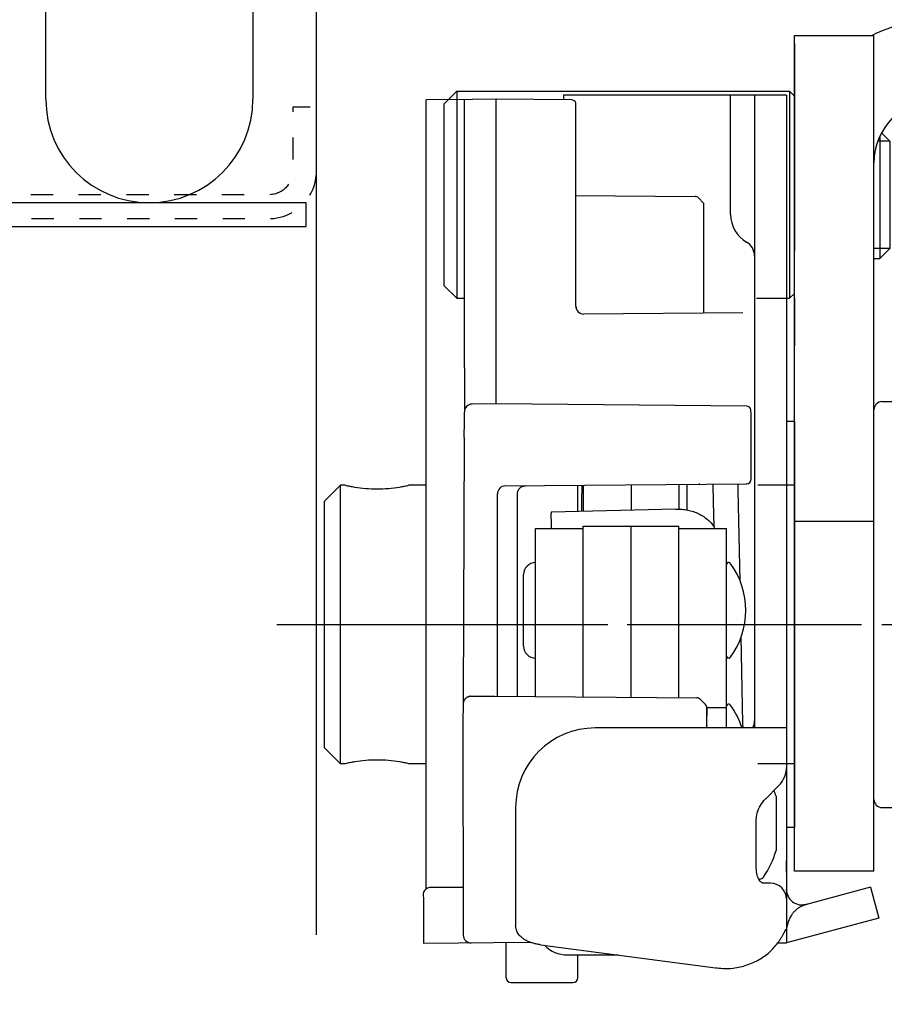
# Model space of a CAD drawing. Header units: millimetres. Extents: x 22865 to 60762, y -18816 to 15611.
# Tile 243 of 256: x 36236.7 to 36242.13, y 5357.52 to 5363.71. Entities that reach past the tile are written whole.
import ezdxf

# ---------------------------------------------------------------- set-up
doc = ezdxf.new("R2010")
doc.units = ezdxf.units.MM
doc.linetypes.add('CENTER_3', pattern=[22, 13, -3, 3, -3])
doc.linetypes.add('DASHED', pattern=[15, 7, -8])
for name, color, linetype in [('1', 7, 'Continuous'), ('bramy przemyslowe', 5, 'Continuous'), ('BRO0010100220_PBL6', 7, 'Continuous'), ('BRO0010100773_PBL1', 7, 'Continuous'), ('BRO0010100774_PBL7', 7, 'Continuous'), ('BRO0010100815_PBL2', 7, 'Continuous'), ('BRO0010101580_PBL5', 7, 'Continuous'), ('BRO0010101582_PBL12', 7, 'Continuous'), ('BRO0010101584_PBL10', 7, 'Continuous'), ('BRO0010101584_PBL11', 7, 'Continuous'), ('BRO0010101585_ABL4', 7, 'Continuous'), ('BRO0010102185_PBL3', 7, 'Continuous'), ('BRO0010102342_PBL4', 7, 'Continuous'), ('BRO0010102390_PBL0', 7, 'Continuous'), ('BRO0010102615_PBL14', 7, 'Continuous'), ('BRO0010102615_PBL15', 7, 'Continuous'), ('BRO0010102658_PBL8', 7, 'Continuous'), ('DIN_912-M8X20_PBL1', 7, 'Continuous'), ('WYMIARY', 6, 'Continuous'), ('Z3047154_PBL3', 7, 'Continuous')]:
    doc.layers.add(name, color=color, linetype=linetype)
doc.styles.add('1-100', font='simplex.shx', dxfattribs={"width": 0.8, "height": 15})
doc.dimstyles.new('1-100', dxfattribs={"dimscale": 0.5, "dimtxt": 100, "dimasz": 1, "dimexe": 0.18, "dimexo": 0.0625, "dimgap": 5, "dimtad": 1, "dimdec": 1, "dimzin": 0, "dimdsep": 46, "dimtxsty": '1-100', "dimblk1": 'K', "dimblk2": 'K', "dimsah": 1, "dimcen": 0.09, "dimse1": 1, "dimse2": 1, "dimadec": 0, "dimazin": 0, "dimtfac": 1, "dimtdec": 1, "dimtofl": 0, "dimtmove": 0, "dimatfit": 3, "dimldrblk": 'K', "dimfxl": 0, "dimtolj": 1, "dimtzin": 0, "dimarcsym": 0})

# ---------------------------------------------------------------- blocks, each defined once
blk = doc.blocks.new('K')
for p, q in [((0, -19.11411989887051), (0, 19.11411989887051)), ((-19.11411989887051, 0), (19.11411989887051, 0))]:
    blk.add_line(p, q)
blk.add_circle((0, 0), 2.016107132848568)
blk = doc.blocks.new('*D791')
at = {"layer": 'WYMIARY', "color": 0, "lineweight": -2}
blk.add_line((36244.71645047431, 5384.614779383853), (36593.71645047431, 5384.614779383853), dxfattribs=at)
at = {"layer": 'WYMIARY', "color": 0, "linetype": 'ByBlock', "lineweight": -2, "xscale": 0.5, "yscale": 0.5, "zscale": 0.5, "rotation": 180}
blk.add_blockref('K', (36244.21645047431, 5384.614779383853), dxfattribs=at)
at = {"layer": 'WYMIARY', "color": 0, "linetype": 'ByBlock', "lineweight": -2, "xscale": 0.5, "yscale": 0.5, "zscale": 0.5}
blk.add_blockref('K', (36594.21645047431, 5384.614779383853), dxfattribs=at)
at = {"layer": 'WYMIARY', "color": 0, "insert": (36390.6051721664, 5394.614779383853), "char_height": 15, "attachment_point": 5, "style": '1-100'}
blk.add_mtext('\\A1;350.0', dxfattribs=at)
blk = doc.blocks.new('AS001-Aufsetzstück', base_point=(8795.809777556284, 7791.250453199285))
at = {"layer": 'BRO0010102185_PBL3', "color": 2, "linetype": 'Continuous'}
for p, q in [((9043.19311511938, 6887.916285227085), (8984.19311511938, 6887.916285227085)), ((8986.409929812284, 6882.916285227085), (8986.409929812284, 6887.916285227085)), ((9043.19311511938, 6882.916285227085), (9043.19311511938, 6887.916285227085)), ((8975.19311511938, 6886.916285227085), (8980.19311511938, 6886.916285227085)), ((8975.19311511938, 6834.416285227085), (8975.19311511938, 6886.916285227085)), ((8980.19311511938, 6834.416285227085), (8980.19311511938, 6886.916285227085)), ((9043.19311511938, 6882.916285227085), (8984.19311511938, 6882.916285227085)), ((8975.19311511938, 6856.416285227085), (8980.19311511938, 6856.416285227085)), ((8980.19311511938, 6834.416285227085), (8975.19311511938, 6834.416285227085))]:
    blk.add_line(p, q, dxfattribs=at)
for radius, end in [(9, 117.2218212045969), (4, 180)]:
    blk.add_arc((8984.19311511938, 6878.916285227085), radius, 90, end, dxfattribs=at)
at = {"layer": 'BRO0010102342_PBL4', "color": 2, "linetype": 'Continuous'}
for p, q in [((8980.69311511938, 6863.916285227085), (8981.69311511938, 6863.916285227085)), ((8982.94311511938, 6863.916285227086), (8983.19311511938, 6863.916285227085)), ((8983.69311511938, 6863.416151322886), (8983.69311511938, 6852.184085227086)), ((8945.693115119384, 6857.666285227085), (8946.693115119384, 6858.666285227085)), ((8946.693115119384, 6841.166285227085), (8946.693115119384, 6858.666285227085)), ((8946.993115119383, 6858.666285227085), (8946.693115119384, 6858.666285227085)), ((8952.086892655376, 6858.666285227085), (8950.993115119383, 6858.666285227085)), ((8975.19311511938, 6858.666285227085), (8972.89264453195, 6858.666285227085)), ((8945.693115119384, 6842.166285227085), (8945.693115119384, 6857.666285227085)), ((8983.69311511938, 6842.948485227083), (8983.69311511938, 6838.916285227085)), ((8945.693115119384, 6842.166285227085), (8946.693115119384, 6841.166285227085)), ((8946.993115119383, 6841.166285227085), (8946.693115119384, 6841.166285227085)), ((8952.086892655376, 6841.166285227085), (8950.993115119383, 6841.166285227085)), ((8975.19311511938, 6841.166285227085), (8972.89264453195, 6841.166285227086)), ((8980.69311511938, 6838.416285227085), (8981.69311511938, 6838.416285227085)), ((8982.94311511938, 6838.416285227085), (8983.19311511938, 6838.416285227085))]:
    blk.add_line(p, q, dxfattribs=at)
at = {"layer": 'BRO0010102342_PBL4', "color": 2, "linetype": 'CENTER_3'}
blk.add_line((8942.693115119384, 6849.916285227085), (8986.69311511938, 6849.916285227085), dxfattribs=at)
at = {"layer": 'BRO0010102342_PBL4', "color": 2, "linetype": 'Continuous'}
for centre, start, end in [((8980.69311511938, 6863.416285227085), 90, 180), ((8983.19311511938, 6863.416285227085), 0, 90), ((8980.69311511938, 6838.916285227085), 180, 270), ((8983.19311511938, 6838.916285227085), 270, 0)]:
    blk.add_arc(centre, 0.5, start, end, dxfattribs=at)
for points in [[(8946.993115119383, 6858.666285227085), (8947.28499763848, 6858.604110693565), (8947.578917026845, 6858.551240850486), (8948.283621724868, 6858.46434177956), (8948.993080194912, 6858.434647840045), (8949.702555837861, 6858.464337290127), (8950.40727783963, 6858.551234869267), (8950.701215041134, 6858.604107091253), (8950.993115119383, 6858.666285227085)], [(8950.993115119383, 6841.166285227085), (8950.70121364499, 6841.228463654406), (8950.407275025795, 6841.281336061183), (8949.702550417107, 6841.368233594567), (8948.993072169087, 6841.397922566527), (8948.283615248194, 6841.368228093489), (8947.578912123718, 6841.281328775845), (8947.284995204, 6841.228459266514), (8946.993115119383, 6841.166285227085)]]:
    blk.add_spline(points, degree=3, dxfattribs=at)
at = {"layer": 'BRO0010102390_PBL0', "color": 2, "linetype": 'CENTER_3'}
blk.add_line((8975.19311511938, 6886.416285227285), (8975.19311511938, 6867.416285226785), dxfattribs=at)
at = {"layer": 'BRO0010102390_PBL0', "color": 2, "linetype": 'Continuous'}
for p, q in [((8964.586892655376, 6883.416285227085), (8974.893115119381, 6883.416285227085)), ((8974.893115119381, 6883.416285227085), (8974.893115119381, 6870.416285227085)), ((8974.89311512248, 6883.416285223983), (8975.193115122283, 6883.116285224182)), ((8972.807920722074, 6870.416285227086), (8974.893115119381, 6870.416285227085)), ((8974.89311512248, 6870.416285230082), (8975.193115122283, 6870.716285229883))]:
    blk.add_line(p, q, dxfattribs=at)
at = {"layer": 'DIN_912-M8X20_PBL1', "color": 2, "linetype": 'Continuous'}
for p, q in [((8953.193115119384, 6882.616285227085), (8953.993115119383, 6883.416285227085)), ((8953.993115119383, 6883.416285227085), (8953.993115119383, 6870.416285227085)), ((8953.993115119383, 6883.416285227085), (8964.586892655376, 6883.416285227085)), ((8953.193115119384, 6882.616285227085), (8953.193115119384, 6871.216285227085)), ((8981.19311511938, 6880.291285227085), (8980.671548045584, 6880.812852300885)), ((8981.19311511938, 6880.291285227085), (8980.438631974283, 6880.291285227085)), ((8980.56811511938, 6880.606211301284), (8980.56811511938, 6872.916285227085)), ((8981.19311511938, 6880.291285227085), (8981.19311511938, 6873.541285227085)), ((8981.19311511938, 6873.541285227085), (8980.19311511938, 6873.541285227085)), ((8981.19311511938, 6873.541285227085), (8980.56811511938, 6872.916285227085)), ((8980.19311511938, 6872.916285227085), (8980.56811511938, 6872.916285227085)), ((8953.193115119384, 6871.216285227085), (8953.993115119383, 6870.416285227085)), ((8953.993115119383, 6870.416285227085), (8954.472087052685, 6870.416285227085))]:
    blk.add_line(p, q, dxfattribs=at)
blk = doc.blocks.new('SP093-Laufschienenprofil', base_point=(5628.057551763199, 5651.550566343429))
at = {"color": 2, "linetype": 'Continuous'}
for p, q in [((6004.056415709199, 4757.693302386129), (6001.056415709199, 4757.693302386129)), ((6001.056415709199, 4756.193302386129), (6004.056415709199, 4756.193302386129)), ((5994.434308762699, 4753.714339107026), (5988.551361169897, 4742.650123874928)), ((6014.037240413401, 4747.397509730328), (6010.678522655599, 4753.714339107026)), ((5989.875782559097, 4741.945916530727), (5995.758730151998, 4753.010131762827)), ((6009.354101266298, 4753.010131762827), (6012.712819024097, 4746.693302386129)), ((6012.712819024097, 4746.693302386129), (6014.037240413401, 4747.397509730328)), ((5987.556415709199, 4738.659615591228), (5987.556415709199, 4708.693302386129)), ((5989.056415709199, 4708.693302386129), (5989.056415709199, 4738.659615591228)), ((6012.556415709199, 4707.193302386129), (5990.556415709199, 4707.193302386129)), ((6012.556415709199, 4705.693302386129), (6012.556415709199, 4707.193302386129)), ((5990.556415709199, 4705.693302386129), (6012.556415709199, 4705.693302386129))]:
    blk.add_line(p, q, dxfattribs=at)
for centre, radius, start, end in [((6001.056415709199, 4750.193302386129), 7.5, 90, 152.0000000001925), ((6004.056415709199, 4750.193302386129), 7.499999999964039, 28.0000000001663, 90), ((6001.056415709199, 4750.193302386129), 6, 90, 152.0000000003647), ((6004.056415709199, 4750.193302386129), 5.999999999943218, 28.00000000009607, 90), ((5996.056415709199, 4738.659615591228), 8.500000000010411, 151.9999999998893, 180), ((5996.056415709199, 4738.659615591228), 7.000000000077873, 152.0000000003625, 180), ((5990.556415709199, 4708.693302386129), 3, 180, 270), ((5990.556415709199, 4708.693302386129), 1.5, 180, 270)]:
    blk.add_arc(centre, radius, start, end, dxfattribs=at)
at = {"color": 2}
for p in [(5987.556415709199, 4708.693302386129), (5990.556415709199, 4705.693302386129)]:
    blk.add_point(p, dxfattribs=at)
blk = doc.blocks.new('Zargenquerschnitt_IND60', base_point=(5674.718100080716, 5506.595076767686))
blk.add_blockref('SP093-Laufschienenprofil', (6340.257551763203, 5748.150566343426))
blk = doc.blocks.new('Laufrolle', base_point=(7543.918858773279, 4508.193302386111))
at = {"layer": '1', "color": 2, "linetype": 'Continuous'}
for p, q in [((5996.20641570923, 4713.693302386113), (5996.20641570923, 4730.693302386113)), ((6009.206415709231, 4722.201661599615), (6009.206415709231, 4713.693302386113))]:
    blk.add_line(p, q, dxfattribs=at)
for radius, start, end in [(6.500000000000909, 180, 270), (6.5, 270, 0)]:
    blk.add_arc((6002.706415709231, 4713.693302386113), radius, start, end, dxfattribs=at)
blk = doc.blocks.new('feste-Laufrolle', base_point=(7466.729115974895, 4427.190187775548))
at = {"layer": '1'}
blk.add_blockref('Laufrolle', (7543.918858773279, 4508.193302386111), dxfattribs=at)
blk = doc.blocks.new('Fangvorrichtung-L_feste-Rolle', base_point=(3261.923091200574, 8217.323791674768))
at = {"layer": '1', "color": 2, "linetype": 'Continuous'}
for p, q in [((3474.345640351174, 7596.597885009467), (3474.345640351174, 7589.693527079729)), ((3459.327602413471, 7586.625206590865), (3459.319907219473, 7587.353501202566)), ((3461.395934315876, 7565.612138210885), (3461.395934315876, 7578.327828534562)), ((3463.492728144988, 7550.143040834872), (3463.339538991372, 7550.141703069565))]:
    blk.add_line(p, q, dxfattribs=at)
blk.add_arc((3457.187277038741, 7553.128598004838), 0.4649686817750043, 81.56627017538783, 202.6024370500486, dxfattribs=at)
at = {"layer": 'BRO0010100220_PBL6', "color": 2, "linetype": 'Continuous'}
for p, q in [((3466.440935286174, 7577.218726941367), (3466.440935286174, 7578.867428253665)), ((3461.940935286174, 7547.923484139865), (3461.940935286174, 7550.130771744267)), ((3466.440935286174, 7547.923484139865), (3466.440935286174, 7549.359165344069)), ((3462.240935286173, 7547.623484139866), (3466.140935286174, 7547.623484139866))]:
    blk.add_line(p, q, dxfattribs=at)
for centre, radius, start, end in [((3462.240935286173, 7547.923484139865), 0.2999999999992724, 180, 270), ((3466.140935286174, 7547.923484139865), 0.2999999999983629, 270, 0)]:
    blk.add_arc(centre, radius, start, end, dxfattribs=at)
at = {"layer": 'BRO0010100773_PBL1', "color": 2, "linetype": 'Continuous'}
for p, q in [((3465.540935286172, 7603.373484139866), (3465.540935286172, 7603.086772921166)), ((3479.540935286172, 7603.373484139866), (3465.540935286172, 7603.373484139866)), ((3476.040935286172, 7595.884170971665), (3476.040935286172, 7603.373484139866)), ((3477.540935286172, 7603.373484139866), (3477.540935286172, 7563.623484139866)), ((3479.540935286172, 7603.373484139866), (3479.540935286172, 7550.976331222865)), ((3473.290935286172, 7578.927205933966), (3473.290935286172, 7577.317457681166)), ((3479.540935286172, 7563.623484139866), (3467.540935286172, 7563.623484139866)), ((3478.250588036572, 7559.178518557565), (3479.033260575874, 7559.966335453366)), ((3462.540935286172, 7558.623484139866), (3462.540935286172, 7551.225246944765)), ((3477.64650809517, 7554.897385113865), (3477.646520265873, 7557.635549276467)), ((3479.54093535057, 7554.555527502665), (3479.540935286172, 7555.262806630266)), ((3477.977358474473, 7553.908143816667), (3477.977691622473, 7553.907982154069)), ((3478.540935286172, 7553.873484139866), (3478.032585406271, 7553.873484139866)), ((3484.818852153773, 7553.608250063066), (3480.799805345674, 7552.531349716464)), ((3484.818852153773, 7553.608250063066), (3485.336490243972, 7551.676398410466)), ((3485.336490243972, 7551.676398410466), (3479.540935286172, 7550.123484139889)), ((3479.005036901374, 7550.123484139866), (3479.540935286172, 7550.123484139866)), ((3479.540935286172, 7550.614635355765), (3479.540935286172, 7550.123484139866)), ((3464.094477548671, 7550.001846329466), (3475.089994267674, 7548.557548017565))]:
    blk.add_line(p, q, dxfattribs=at)
for points in [[(3479.033216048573, 7559.966290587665), (3479.165572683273, 7560.113299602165), (3479.276371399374, 7560.264583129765), (3479.365394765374, 7560.416833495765), (3479.435139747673, 7560.570831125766), (3479.486950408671, 7560.726947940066), (3479.521311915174, 7560.884420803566), (3479.538634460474, 7561.043134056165), (3479.540934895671, 7561.125215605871)], [(3477.657204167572, 7557.980848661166), (3477.661425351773, 7558.034874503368), (3477.678143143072, 7558.156620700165), (3477.705194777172, 7558.279154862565), (3477.742462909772, 7558.400909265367), (3477.789485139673, 7558.520612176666), (3477.845489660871, 7558.637179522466), (3477.909126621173, 7558.74916504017), (3477.979392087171, 7558.856312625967), (3478.054884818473, 7558.957944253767), (3478.134375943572, 7559.053808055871), (3478.216617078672, 7559.143693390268), (3478.250710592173, 7559.178642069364)], [(3477.646520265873, 7557.635549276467), (3477.647305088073, 7557.721125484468), (3477.649308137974, 7557.806465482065), (3477.652521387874, 7557.891553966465), (3477.657203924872, 7557.980844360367)], [(3477.977358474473, 7553.908143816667), (3477.976538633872, 7553.908597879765), (3477.967898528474, 7553.914096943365), (3477.950814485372, 7553.927335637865), (3477.927205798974, 7553.949366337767), (3477.898811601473, 7553.980909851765), (3477.867236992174, 7554.022410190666), (3477.834024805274, 7554.073996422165), (3477.800518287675, 7554.135690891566), (3477.767986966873, 7554.207283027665), (3477.737478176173, 7554.288652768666), (3477.709997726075, 7554.379529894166), (3477.686412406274, 7554.479741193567), (3477.667577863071, 7554.589036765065), (3477.65429068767, 7554.707204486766), (3477.647351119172, 7554.834049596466), (3477.646508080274, 7554.897324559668)], [(3478.060504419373, 7553.873730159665), (3478.057097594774, 7553.874813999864), (3478.033609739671, 7553.883281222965), (3477.999645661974, 7553.897672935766), (3477.977691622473, 7553.907982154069)], [(3479.545671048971, 7553.400058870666), (3479.54206969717, 7553.449645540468), (3479.540935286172, 7553.497261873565)], [(3480.799805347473, 7552.531349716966), (3480.754036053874, 7552.520232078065), (3480.685573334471, 7552.507777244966), (3480.616989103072, 7552.500158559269), (3480.557255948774, 7552.49739517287)]]:
    blk.add_lwpolyline(points, dxfattribs=at)
for centre, radius, start, end in [((3478.040935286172, 7595.884147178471), 2, 180, 240.0000000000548), ((3476.540935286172, 7593.286070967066), 1, 0, 60.00000000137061), ((3476.540935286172, 7564.087585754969), 1.000000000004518, 332.318671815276, 0), ((3467.540935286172, 7558.623484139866), 5, 90, 180), ((3478.032572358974, 7553.058024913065), 0.8154592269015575, 88.04179928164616, 89.99908327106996), ((3478.540935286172, 7552.873484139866), 1, 0, 90), ((3480.540935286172, 7553.497261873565), 1, 180, 284.9999999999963), ((3480.540935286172, 7553.497261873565), 0.9999999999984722, 267.9373187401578, 273.3333333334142), ((3481.236496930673, 7550.858297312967), 1.728668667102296, 110.4718996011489, 112.5268347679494), ((3481.260617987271, 7550.793436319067), 1.797869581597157, 107.5312585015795, 110.4691162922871), ((3480.540935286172, 7553.497261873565), 1.000000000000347, 278.3810659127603, 278.8377023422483), ((3480.815884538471, 7552.201204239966), 0.3215232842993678, 106.1949395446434, 107.5276215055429), ((3476.189779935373, 7556.945239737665), 8.459485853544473, 262.530049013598, 265.6010792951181), ((3475.779601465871, 7551.624449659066), 3.122909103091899, 265.6169357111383, 277.850182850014)]:
    blk.add_arc(centre, radius, start, end, dxfattribs=at)
for points in [[(3480.574216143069, 7552.45506890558), (3480.462867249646, 7552.403918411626), (3480.355639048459, 7552.34443417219), (3480.259094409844, 7552.280797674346), (3480.167952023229, 7552.20978941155), (3480.088899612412, 7552.137507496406), (3480.014712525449, 7552.060104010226), (3479.9504619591, 7551.98510303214), (3479.891314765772, 7551.906151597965)], [(3480.756760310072, 7552.517728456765), (3480.741432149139, 7552.514050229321), (3480.726209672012, 7552.509968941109)], [(3480.895396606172, 7552.556963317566), (3480.82662102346, 7552.535485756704), (3480.756760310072, 7552.517728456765)], [(3479.662300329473, 7551.445556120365), (3479.640026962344, 7551.377311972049), (3479.619846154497, 7551.308402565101), (3479.574731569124, 7551.11658219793), (3479.543546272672, 7550.922014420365)], [(3479.891314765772, 7551.906151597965), (3479.819192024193, 7551.792691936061), (3479.755876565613, 7551.674009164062), (3479.705622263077, 7551.561179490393), (3479.662300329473, 7551.445556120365)], [(3463.23520017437, 7550.251115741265), (3463.083235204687, 7550.335560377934), (3462.941193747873, 7550.436069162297), (3462.823524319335, 7550.54312208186), (3462.721543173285, 7550.665015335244), (3462.643607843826, 7550.792946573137), (3462.586336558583, 7550.931406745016), (3462.552200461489, 7551.076700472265), (3462.540935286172, 7551.225246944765)], [(3479.005036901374, 7550.123484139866), (3479.064963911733, 7550.209956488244), (3479.123483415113, 7550.297390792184), (3479.175825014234, 7550.378375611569), (3479.226873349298, 7550.460179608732), (3479.271040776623, 7550.533453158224), (3479.31411579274, 7550.607376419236), (3479.349899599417, 7550.670794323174), (3479.384894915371, 7550.734642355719), (3479.412459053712, 7550.786186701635), (3479.439667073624, 7550.837940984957), (3479.459587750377, 7550.87607743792), (3479.479770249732, 7550.914026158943), (3479.487221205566, 7550.92762083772), (3479.494938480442, 7550.941116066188), (3479.500942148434, 7550.951011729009), (3479.507237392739, 7550.960606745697), (3479.511705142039, 7550.966681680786), (3479.516990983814, 7550.972377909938), (3479.520519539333, 7550.97510979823), (3479.524528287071, 7550.976329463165)], [(3479.524528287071, 7550.976329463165), (3479.528415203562, 7550.974499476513), (3479.531179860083, 7550.970537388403), (3479.532664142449, 7550.966900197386), (3479.533635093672, 7550.963280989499), (3479.534703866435, 7550.958254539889), (3479.535605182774, 7550.953122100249), (3479.53734973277, 7550.938652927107), (3479.5383395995, 7550.92417118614), (3479.539249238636, 7550.904035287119), (3479.5398629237, 7550.883865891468), (3479.540712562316, 7550.827000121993), (3479.540867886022, 7550.770147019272), (3479.5409148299, 7550.692393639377), (3479.540935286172, 7550.614635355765)], [(3464.094477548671, 7550.001846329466), (3463.864679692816, 7550.040442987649), (3463.638292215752, 7550.096374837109), (3463.433196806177, 7550.16488879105), (3463.23520017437, 7550.251115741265)], [(3476.206138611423, 7548.53080660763), (3476.632927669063, 7548.609649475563), (3477.05098723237, 7548.727634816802), (3477.445436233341, 7548.880405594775), (3477.823009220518, 7549.070761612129), (3478.166390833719, 7549.289736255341), (3478.484997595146, 7549.543640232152), (3478.761814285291, 7549.818924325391), (3479.005036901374, 7550.123484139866)]]:
    blk.add_spline(points, degree=3, dxfattribs=at)
at = {"layer": 'BRO0010100774_PBL7', "color": 2, "linetype": 'Continuous'}
for p, q in [((3459.814872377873, 7603.109250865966), (3456.916058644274, 7603.083826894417)), ((3456.916058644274, 7553.501724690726), (3456.916058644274, 7603.083826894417)), ((3459.319907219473, 7587.353501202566), (3459.319907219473, 7603.105904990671)), ((3461.334267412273, 7603.123484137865), (3459.829911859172, 7603.110355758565)), ((3461.334267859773, 7603.123484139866), (3459.829912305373, 7603.110355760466)), ((3461.318256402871, 7583.982675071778), (3461.318256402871, 7603.12362363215)), ((3466.044895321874, 7603.082445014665), (3461.334267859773, 7603.123484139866)), ((3466.319322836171, 7590.127866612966), (3466.319322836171, 7602.897534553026)), ((3466.323413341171, 7597.080810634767), (3473.80634821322, 7597.015507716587)), ((3474.015897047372, 7596.927631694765), (3474.345640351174, 7596.597885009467)), ((3476.815207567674, 7589.715078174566), (3466.823706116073, 7589.627885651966)), ((3466.823706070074, 7589.627885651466), (3466.819257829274, 7589.627866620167)), ((3459.327915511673, 7586.241962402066), (3459.327602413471, 7586.625206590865)), ((3459.327912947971, 7586.241962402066), (3459.326433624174, 7583.545971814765)), ((3461.31921710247, 7583.982666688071), (3459.814903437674, 7583.969538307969)), ((3477.034955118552, 7583.845520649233), (3461.31921710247, 7583.982666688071)), ((3459.319907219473, 7583.448652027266), (3459.319907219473, 7583.470192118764)), ((3459.317449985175, 7581.874739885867), (3459.249134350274, 7565.313819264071)), ((3461.809870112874, 7578.827809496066), (3477.036805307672, 7578.960518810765)), ((3474.107585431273, 7578.934338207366), (3474.040022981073, 7578.934338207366)), ((3477.036805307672, 7578.960518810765), (3477.016773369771, 7578.960518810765)), ((3459.735492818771, 7565.610355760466), (3461.239842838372, 7565.623484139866)), ((3461.239842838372, 7565.623484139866), (3473.91558418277, 7565.512864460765)), ((3459.238669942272, 7565.067011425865), (3459.236298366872, 7564.848465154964)), ((3459.239052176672, 7565.093711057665), (3459.238669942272, 7565.067011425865)), ((3459.239307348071, 7565.106727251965), (3459.239052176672, 7565.093711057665)), ((3459.239507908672, 7565.114717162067), (3459.239307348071, 7565.106727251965)), ((3459.239770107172, 7565.122903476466), (3459.239507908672, 7565.114717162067)), ((3459.249134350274, 7565.313819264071), (3459.248083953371, 7565.200867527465)), ((3474.126940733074, 7565.423148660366), (3474.131920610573, 7565.423148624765)), ((3474.45877716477, 7565.09053527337), (3474.131920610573, 7565.423148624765)), ((3474.458796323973, 7565.090525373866), (3474.13195320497, 7565.423132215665)), ((3459.236298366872, 7564.848465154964), (3459.23415209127, 7564.259597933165)), ((3474.545390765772, 7564.871290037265), (3474.54524136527, 7564.877679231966)), ((3474.545663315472, 7564.856048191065), (3474.545390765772, 7564.871290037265)), ((3474.54599090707, 7564.830803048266), (3474.545663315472, 7564.856048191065)), ((3474.546649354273, 7564.753999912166), (3474.54599090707, 7564.830803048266)), ((3474.549729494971, 7563.765841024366), (3474.546649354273, 7564.753999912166)), ((3459.23415209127, 7564.259597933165), (3459.253895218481, 7550.60876053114)), ((3474.549729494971, 7563.765841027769), (3474.549728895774, 7563.765090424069)), ((3474.550039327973, 7563.623551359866), (3474.549728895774, 7563.765090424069)), ((3459.249560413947, 7553.605940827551), (3457.255471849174, 7553.588538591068)), ((3456.758020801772, 7552.949894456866), (3456.756345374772, 7552.411310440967)), ((3456.756345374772, 7552.411310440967), (3456.758326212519, 7550.084230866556)), ((3463.339538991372, 7550.141703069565), (3456.758326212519, 7550.084230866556))]:
    blk.add_line(p, q, dxfattribs=at)
for points in [[(3462.655850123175, 7578.35750460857), (3462.655881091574, 7578.358583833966), (3462.655963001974, 7578.360921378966), (3462.656133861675, 7578.364839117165), (3462.656450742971, 7578.370599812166), (3462.656992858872, 7578.378371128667), (3462.65790082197, 7578.388609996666), (3462.659254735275, 7578.400717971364), (3462.661158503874, 7578.414458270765), (3462.663652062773, 7578.429274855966), (3462.666709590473, 7578.444558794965), (3462.670384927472, 7578.460307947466), (3462.674687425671, 7578.476346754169), (3462.679640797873, 7578.492605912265), (3462.685245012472, 7578.508965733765), (3462.691526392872, 7578.525406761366), (3462.698500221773, 7578.541880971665), (3462.706182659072, 7578.558348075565), (3462.714586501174, 7578.574764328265), (3462.723721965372, 7578.591085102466), (3462.733596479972, 7578.607264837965)], [(3462.733596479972, 7578.607264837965), (3462.744214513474, 7578.62325713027), (3462.75557756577, 7578.639015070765), (3462.767683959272, 7578.654491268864), (3462.780528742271, 7578.669638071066), (3462.794104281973, 7578.684408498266), (3462.808399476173, 7578.698755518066), (3462.823400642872, 7578.712633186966), (3462.839090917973, 7578.725996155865), (3462.855449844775, 7578.738799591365), (3462.872453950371, 7578.750999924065), (3462.890076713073, 7578.762554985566), (3462.908288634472, 7578.773424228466), (3462.927057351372, 7578.783568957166), (3462.946347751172, 7578.792952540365), (3462.966122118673, 7578.801540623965), (3462.98634029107, 7578.809301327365), (3463.006959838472, 7578.816205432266), (3463.027936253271, 7578.822226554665), (3463.049223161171, 7578.827341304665)], [(3463.049223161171, 7578.827341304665), (3463.070772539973, 7578.831529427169), (3463.092534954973, 7578.834773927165), (3463.114459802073, 7578.837061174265)], [(3463.114459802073, 7578.837061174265), (3463.136495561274, 7578.838380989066), (3463.151000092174, 7578.838718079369)], [(3459.735492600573, 7565.610355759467), (3459.728844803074, 7565.610253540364), (3459.702381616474, 7565.608968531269), (3459.676212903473, 7565.606307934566), (3459.650413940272, 7565.602310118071), (3459.625056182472, 7565.597017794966), (3459.600207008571, 7565.590477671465), (3459.575929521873, 7565.582740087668), (3459.552282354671, 7565.573858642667), (3459.529319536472, 7565.563889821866), (3459.507090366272, 7565.552892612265), (3459.485639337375, 7565.540928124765), (3459.465006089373, 7565.528059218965), (3459.445225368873, 7565.514350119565), (3459.426327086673, 7565.499866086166), (3459.408336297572, 7565.484673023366), (3459.391273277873, 7565.468837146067), (3459.375153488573, 7565.452424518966), (3459.359988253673, 7565.435501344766), (3459.345784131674, 7565.418132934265), (3459.332543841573, 7565.400384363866), (3459.320265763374, 7565.382319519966), (3459.308943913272, 7565.364000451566), (3459.298572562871, 7565.345495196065), (3459.28912619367, 7565.326839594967), (3459.280563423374, 7565.308027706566), (3459.272920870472, 7565.289233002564), (3459.266194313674, 7565.270581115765), (3459.260372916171, 7565.252222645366), (3459.255430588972, 7565.234314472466), (3459.251312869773, 7565.216957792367), (3459.247936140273, 7565.200130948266), (3459.245302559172, 7565.184317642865), (3459.243335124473, 7565.169792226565), (3459.241961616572, 7565.157085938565), (3459.241096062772, 7565.146993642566), (3459.240539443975, 7565.138878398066), (3459.240188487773, 7565.132586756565), (3459.239950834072, 7565.127476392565), (3459.239770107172, 7565.122903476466)], [(3474.032578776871, 7565.490114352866), (3473.995618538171, 7565.502648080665), (3473.957312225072, 7565.510282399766), (3473.920567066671, 7565.512864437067)], [(3474.13195337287, 7565.423132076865), (3474.100004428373, 7565.451327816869), (3474.067568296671, 7565.472907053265), (3474.032578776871, 7565.490114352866)], [(3474.54524136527, 7564.877679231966), (3474.545066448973, 7564.883682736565), (3474.544959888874, 7564.886704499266), (3474.54482250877, 7564.890053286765), (3474.544636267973, 7564.893863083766), (3474.544346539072, 7564.898689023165), (3474.543854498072, 7564.905126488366), (3474.543039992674, 7564.913318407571), (3474.541678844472, 7564.923778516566), (3474.539620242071, 7564.935987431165), (3474.53671093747, 7564.949599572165), (3474.532790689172, 7564.964390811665), (3474.527730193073, 7564.980082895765), (3474.521450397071, 7564.996349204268), (3474.513935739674, 7565.012836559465), (3474.505163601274, 7565.029324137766), (3474.495168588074, 7565.045559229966), (3474.484015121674, 7565.061322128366), (3474.471808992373, 7565.076406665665), (3474.458796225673, 7565.090525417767)]]:
    blk.add_lwpolyline(points, dxfattribs=at)
for centre, radius, start, end in [((3466.042260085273, 7602.782440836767), 0.3000172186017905, 22.55832458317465, 89.49672682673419), ((3473.803729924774, 7596.71548311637), 0.3000360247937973, 44.99721786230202, 89.49999743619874), ((3466.819332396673, 7590.127876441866), 0.5000095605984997, 180.0011262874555, 269.9914543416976), ((3466.823394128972, 7590.127845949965), 0.4999813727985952, 179.9976321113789, 270.000004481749), ((3459.819141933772, 7583.470321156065), 0.4992331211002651, 90.48643406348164, 180.0876605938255), ((3477.025568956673, 7583.545555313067), 0.3001121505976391, 12.55068660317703, 88.2077527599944), ((2250.277848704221, 7577.632194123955), 1227.055225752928, 0.07680452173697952, 0.2791631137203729), ((2988.947159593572, 7583.395326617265), 470.3727532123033, 359.8145284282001, 0.006495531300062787), ((3477.034170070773, 7579.260522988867), 0.3000172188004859, 270.5032732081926, 359.997020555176), ((3461.895924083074, 7578.327830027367), 0.4999897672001, 90.51115822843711, 180.0001710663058), ((3463.155322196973, 7578.343638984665), 0.4950979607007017, 90.50016845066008, 91.19838706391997), ((3474.104996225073, 7579.230506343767), 0.2961794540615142, 270.5008871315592, 271.9843434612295), ((3459.704482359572, 7564.924990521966), 0.4674762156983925, 172.3215359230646, 179.263083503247), ((3473.912983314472, 7565.212917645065), 0.2999580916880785, 44.49668196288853, 89.50319511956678), ((3473.918317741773, 7565.213914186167), 0.2989004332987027, 44.51639742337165, 89.48504204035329), ((3474.243536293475, 7564.879307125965), 0.3015724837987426, 29.66897744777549, 44.46090958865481), ((3474.245145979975, 7564.880405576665), 0.2996304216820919, 14.61969254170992, 29.63828298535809), ((3474.243236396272, 7564.880060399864), 0.3015653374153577, 0.03839667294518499, 14.59157679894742), ((3459.751800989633, 7550.610871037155), 0.4979097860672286, 180.2498415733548, 269.7254346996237)]:
    blk.add_arc(centre, radius, start, end, dxfattribs=at)
for points in [[(3466.703883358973, 7577.226776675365), (3466.70452832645, 7577.451046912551), (3466.705210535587, 7577.675317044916), (3466.707235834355, 7578.272933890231), (3466.709647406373, 7578.870549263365)], [(3462.654459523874, 7565.610131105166), (3462.653655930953, 7567.21533103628), (3462.653202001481, 7568.820531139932), (3462.653872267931, 7573.590046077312), (3462.657754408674, 7578.359559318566)], [(3474.544801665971, 7564.880262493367), (3474.544940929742, 7564.880092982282), (3474.544925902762, 7564.879719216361), (3474.544938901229, 7564.878788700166), (3474.545050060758, 7564.878073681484), (3474.545150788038, 7564.876761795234), (3474.545174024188, 7564.875330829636), (3474.54522514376, 7564.873385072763), (3474.545297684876, 7564.871494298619), (3474.545449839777, 7564.866049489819), (3474.545543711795, 7564.860546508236), (3474.545667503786, 7564.852888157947), (3474.545787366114, 7564.845254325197), (3474.545917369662, 7564.835466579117), (3474.546027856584, 7564.825669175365), (3474.546150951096, 7564.813759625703), (3474.546264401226, 7564.801853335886), (3474.546385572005, 7564.787867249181), (3474.54649623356, 7564.773879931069), (3474.546613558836, 7564.757863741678), (3474.546722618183, 7564.74184789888), (3474.546954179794, 7564.703942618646), (3474.547156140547, 7564.666036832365), (3474.547369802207, 7564.620706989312), (3474.547559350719, 7564.575377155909), (3474.547753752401, 7564.523204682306), (3474.547927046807, 7564.471032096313), (3474.548100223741, 7564.412692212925), (3474.54825461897, 7564.354352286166)]]:
    blk.add_spline(points, degree=3, dxfattribs=at)
at = {"layer": 'BRO0010100815_PBL2', "color": 2, "linetype": 'Continuous'}
for p, q in [((3480.040935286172, 7582.873484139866), (3479.540935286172, 7582.873484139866)), ((3480.040935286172, 7582.873261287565), (3480.040935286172, 7557.373706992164)), ((3480.040935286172, 7557.373484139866), (3479.540935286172, 7557.373484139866))]:
    blk.add_line(p, q, dxfattribs=at)
at = {"layer": 'BRO0010101580_PBL5', "color": 2, "linetype": 'Continuous'}
for p, q in [((3463.790935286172, 7576.156447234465), (3466.790935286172, 7576.156447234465)), ((3463.790935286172, 7565.601221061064), (3463.790935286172, 7576.156390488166)), ((3465.790935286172, 7549.359165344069), (3466.790935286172, 7549.359165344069))]:
    blk.add_line(p, q, dxfattribs=at)
blk.add_arc((3465.790935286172, 7551.359165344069), 2.000000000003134, 224.129740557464, 270, dxfattribs=at)
at = {"layer": 'BRO0010101582_PBL12', "color": 2, "linetype": 'Continuous'}
for p, q in [((3472.790935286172, 7576.156447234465), (3475.790935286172, 7576.156447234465)), ((3475.790935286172, 7564.934742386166), (3475.790935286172, 7576.156390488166)), ((3474.543617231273, 7564.907512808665), (3475.790935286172, 7564.907512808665)), ((3475.790935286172, 7563.623484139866), (3475.790935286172, 7564.907423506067))]:
    blk.add_line(p, q, dxfattribs=at)
at = {"layer": 'BRO0010101584_PBL10', "color": 2, "linetype": 'Continuous'}
for p, q in [((3469.790935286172, 7578.896662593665), (3469.790935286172, 7577.302942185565)), ((3472.790935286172, 7578.922842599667), (3472.790935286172, 7577.372684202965)), ((3469.790935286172, 7576.298955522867), (3472.790935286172, 7576.298955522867)), ((3469.790935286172, 7565.548859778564), (3469.790935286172, 7576.298896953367)), ((3472.790935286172, 7565.522679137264), (3472.790935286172, 7576.298896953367))]:
    blk.add_line(p, q, dxfattribs=at)
at = {"layer": 'BRO0010101584_PBL11', "color": 2, "linetype": 'Continuous'}
for p, q in [((3466.790935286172, 7578.870482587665), (3466.790935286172, 7577.227525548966)), ((3469.790935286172, 7578.896662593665), (3469.790935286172, 7577.302942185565)), ((3466.790935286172, 7576.298955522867), (3469.790935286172, 7576.298955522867)), ((3466.790935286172, 7565.575040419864), (3466.790935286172, 7576.298896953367)), ((3469.790935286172, 7565.548859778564), (3469.790935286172, 7576.298896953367)), ((3466.790935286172, 7549.358924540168), (3468.989073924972, 7549.358924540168))]:
    blk.add_line(p, q, dxfattribs=at)
at = {"layer": 'BRO0010101585_ABL4', "color": 2, "linetype": 'CENTER_3'}
blk.add_line((3455.334658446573, 7570.123484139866), (3484.247212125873, 7570.123484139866), dxfattribs=at)
at = {"layer": 'BRO0010102615_PBL14', "color": 2, "linetype": 'Continuous'}
blk.add_line((3475.940618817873, 7565.110344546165), (3475.890935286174, 7565.110344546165), dxfattribs=at)
for centre, radius, start, end in [((3475.890935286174, 7565.010344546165), 0.1000000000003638, 90, 180), ((3475.940618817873, 7565.010344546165), 0.09999999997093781, 36.28745711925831, 90), ((3471.990935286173, 7562.110344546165), 4.999999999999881, 17.62095184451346, 36.28745708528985)]:
    blk.add_arc(centre, radius, start, end, dxfattribs=at)
at = {"layer": 'BRO0010102615_PBL15', "color": 2, "linetype": 'Continuous'}
for p, q in [((3475.940618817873, 7574.009368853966), (3475.890935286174, 7574.009368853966)), ((3463.040935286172, 7568.759559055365), (3463.040935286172, 7573.259178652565)), ((3475.940618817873, 7568.009368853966), (3475.890935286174, 7568.009368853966))]:
    blk.add_line(p, q, dxfattribs=at)
for centre, radius, start, end in [((3463.790935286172, 7573.259368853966), 0.75, 90, 180), ((3475.890935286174, 7573.909368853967), 0.0999999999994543, 90, 180), ((3475.940618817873, 7573.909368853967), 0.09999999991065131, 36.28745707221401, 90), ((3471.990935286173, 7571.009368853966), 5.000000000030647, 323.7125429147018, 36.28745708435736), ((3463.790935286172, 7568.759368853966), 0.75, 180, 270), ((3475.890935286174, 7568.109368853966), 0.1000000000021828, 180, 270), ((3475.940618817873, 7568.109368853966), 0.0999999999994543, 270, 323.7125428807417)]:
    blk.add_arc(centre, radius, start, end, dxfattribs=at)
at = {"layer": 'BRO0010102658_PBL8', "color": 2, "linetype": 'Continuous'}
for p, q in [((3478.894276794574, 7559.326147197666), (3478.894276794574, 7555.920821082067)), ((3477.807147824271, 7554.123484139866), (3477.857925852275, 7554.123484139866))]:
    blk.add_line(p, q, dxfattribs=at)
for centre, radius, start, end in [((3473.140935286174, 7557.623484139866), 6.000000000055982, 16.48576839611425, 20.24870213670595), ((3473.140935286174, 7557.623484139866), 5.999999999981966, 325.8470846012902, 343.5142316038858), ((3477.857925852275, 7554.423484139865), 0.2999999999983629, 270, 325.8470845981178)]:
    blk.add_arc(centre, radius, start, end, dxfattribs=at)
at = {"layer": 'Z3047154_PBL3', "color": 2, "linetype": 'Continuous'}
for p, q in [((3474.916453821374, 7578.943298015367), (3474.943375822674, 7577.823760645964)), ((3476.520059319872, 7578.541651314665), (3476.509853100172, 7578.955914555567)), ((3476.640320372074, 7572.840494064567), (3476.520059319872, 7578.541651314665)), ((3472.607670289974, 7577.373751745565), (3464.76726809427, 7577.17665282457)), ((3474.943375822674, 7577.823760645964), (3474.977541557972, 7576.280099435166)), ((3476.814020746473, 7563.926137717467), (3476.706617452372, 7569.356399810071)), ((3476.820528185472, 7563.623484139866), (3476.814020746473, 7563.926137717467))]:
    blk.add_line(p, q, dxfattribs=at)
for points in [[(3472.607670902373, 7577.373748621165), (3472.981378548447, 7577.361965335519), (3473.351818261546, 7577.30749648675), (3473.70480217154, 7577.212422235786), (3474.04325314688, 7577.074827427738), (3474.349036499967, 7576.901248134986), (3474.627564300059, 7576.686302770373), (3474.862868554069, 7576.439103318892), (3475.054342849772, 7576.157971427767)], [(3464.76726809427, 7577.17665282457), (3464.766589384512, 7577.17618980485), (3464.766191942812, 7577.175236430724), (3464.765575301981, 7577.173011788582), (3464.765190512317, 7577.171004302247), (3464.764687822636, 7577.167559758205), (3464.76426710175, 7577.163964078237), (3464.763800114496, 7577.159050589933), (3464.763423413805, 7577.15419319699), (3464.762593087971, 7577.140526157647), (3464.761981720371, 7577.126782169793), (3464.761350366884, 7577.108088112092), (3464.760878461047, 7577.089416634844), (3464.76043950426, 7577.066085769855), (3464.760126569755, 7577.04274282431), (3464.759877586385, 7577.015095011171), (3464.759733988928, 7576.987449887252), (3464.759672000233, 7576.955870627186), (3464.759701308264, 7576.924290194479), (3464.759823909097, 7576.889155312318), (3464.760028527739, 7576.854021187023), (3464.760743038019, 7576.774713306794), (3464.76175582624, 7576.695408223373), (3464.763162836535, 7576.607677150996), (3464.764845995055, 7576.519951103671), (3464.766877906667, 7576.428501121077), (3464.769178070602, 7576.337057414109), (3464.771711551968, 7576.246434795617), (3464.774499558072, 7576.155819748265)]]:
    blk.add_spline(points, degree=3, dxfattribs=at)
blk = doc.blocks.new('Detail_Rampenausschnitt', base_point=(18997.39142404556, -19042.09075294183))
for name, p in [('Zargenquerschnitt_IND60', (13006.61711237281, -19530.65196550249)), ('AS001-Aufsetzstück', (13907.92209043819, -19318.61957191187)), ('Fangvorrichtung-L_feste-Rolle', (13869.1875839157, -19612.75343234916))]:
    blk.add_blockref(name, p)
at = {"layer": '1'}
blk.add_blockref('feste-Laufrolle', (15510.82812826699, -20513.45685449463), dxfattribs=at)
blk = doc.blocks.new('brama przekroj poziomy')
blk.add_blockref('Detail_Rampenausschnitt', (6616.968320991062, 2137.871402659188))

msp = doc.modelspace()

# ---------------------------------------------------------------- linework, layer by layer
at = {"layer": 'bramy przemyslowe', "color": 5, "linetype": 'DASHED'}
msp.add_line((36238.56645047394, 5357.957719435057), (36238.56645047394, 5774.057719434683), dxfattribs=at)
at = {"layer": 'bramy przemyslowe', "color": 5, "linetype": 'DASHED', "ltscale": 0.02, "flags": 128}
msp.add_lwpolyline([(36237.51645047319, 5367.507719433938), (36237.66645047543, 5367.507719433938, -0.2773245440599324), (36238.19621903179, 5367.189402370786), (36238.53209080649, 5366.557719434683), (36238.66453294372, 5366.628140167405), (36238.32866116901, 5367.259823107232, 0.2773245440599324), (36237.66645047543, 5367.657719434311), (36237.36645047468, 5367.657719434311, 0.2769839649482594), (36236.70468576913, 5367.260660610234), (36236.11645047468, 5366.157719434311, 0.1231056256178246), (36236.01645047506, 5365.757719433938), (36236.01645047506, 5362.757719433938, 0.414213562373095), (36236.3164504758, 5362.457719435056), (36238.26642747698, 5362.457719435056, 0.4142135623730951), (36238.56642747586, 5362.757719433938), (36238.56642747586, 5363.157719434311), (36238.41642747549, 5363.157719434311), (36238.41642747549, 5362.757719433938, -0.414213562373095), (36238.26642747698, 5362.607719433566), (36236.3164504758, 5362.607719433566, -0.414213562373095), (36236.16645047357, 5362.757719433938), (36236.16645047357, 5365.757719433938, -0.1231056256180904), (36236.24880341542, 5366.087131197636), (36236.83703870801, 5367.190072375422, -0.2769839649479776), (36237.36645047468, 5367.507719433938)], format="xyb", close=True, dxfattribs=at)

# ---------------------------------------------------------------- block references
at = {"xscale": 0.1, "yscale": 0.1, "zscale": 0.1}
msp.add_blockref('brama przekroj poziomy', (36070.87821797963, 5267.906877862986), dxfattribs=at)

# ---------------------------------------------------------------- dimensions: what is measured, and where the dimension line sits
at = {"layer": 'WYMIARY'}
dim = msp.add_linear_dim(base=(36594.21645047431, 5384.614779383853), p1=(36244.21645047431, 5344.659447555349), p2=(36594.21645047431, 5344.659447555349), dimstyle='1-100', override={"dimtxsty": '1-100', "dimldrblk": 'K'}, dxfattribs=at)
dim.commit()
dim.dimension.update_dxf_attribs({"geometry": '*D791', "text_midpoint": (36390.6051721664, 5384.614779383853), "dimtype": 160})

doc.saveas('drawing.dxf')
